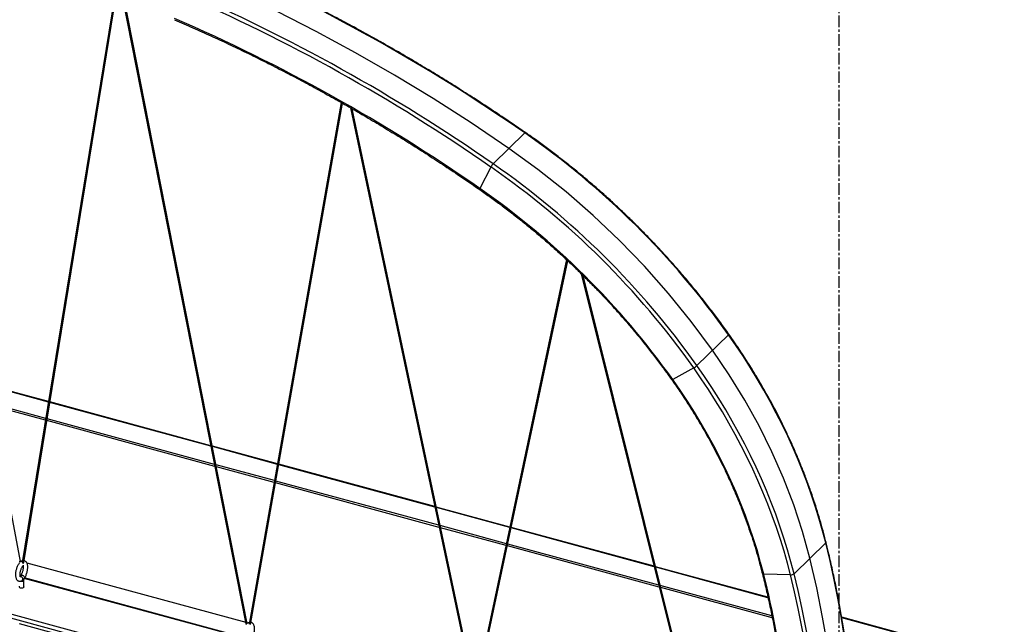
# Model space of a CAD drawing. Header units: millimetres. Extents: x -1010 to 1986, y -1655 to 934.
# Tile 4 of 5: x 909 to 1984, y -489 to 170. Entities that reach past the tile are written whole.
import ezdxf

# ---------------------------------------------------------------- set-up
doc = ezdxf.new("R2010")
doc.units = ezdxf.units.MM
doc.linetypes.add('CENTERX2', pattern=[20.32, 12.7, -2.54, 2.54, -2.54])

msp = doc.modelspace()

# ---------------------------------------------------------------- linework, layer by layer
at = {"color": 7, "linetype": 'CENTERX2'}
msp.add_line((1804.2, -1056.8), (1804.2, 841.9), dxfattribs=at)
at = {"color": 7, "linetype": 'Continuous', "lineweight": 25}
for p, q in [((910.2, -420.6), (773.9, 291.2)), ((1013.4, 197.9), (912.2, -421.7)), ((913.7, -421.7), (1014.8, 197.4)), ((1021.7, 194.5), (1156.4, -488.9)), ((1157.9, -488.4), (1023.3, 193.8)), ((1260.5, 80.1), (1159.9, -489.2)), ((1161.4, -489.6), (1261.8, 79.3)), ((1270.4, 74.4), (1404.2, -557.3)), ((1405.4, -555.8), (1272.2, 73.4)), ((1460.9, 46.9), (1426.3, 13.2)), ((1423.9, 9.7), (1411.9, -13.7)), ((1506.5, -91.3), (1407.9, -556.7)), ((1409.1, -558), (1507.7, -92.5)), ((1522.5, -106.7), (1651.5, -624.7)), ((1652.7, -623.4), (1524.6, -108.7)), ((1683.3, -173.3), (1648.7, -207)), ((1645.3, -209.5), (1622.4, -222.1)), ((940.9, -246.2), (873.3, -227.9)), ((940.8, -246.7), (873.4, -228.4)), ((1118.2, -295), (942.2, -247.1)), ((1118.1, -294.4), (942.3, -246.6)), ((1752.8, -714.4), (52.1, -252.2)), ((1751.2, -709.6), (53.5, -248.2)), ((937.9, -264.6), (877.2, -248.1)), ((937.5, -266.6), (877.6, -250.4)), ((1122.5, -316.9), (939, -267)), ((1122.1, -314.7), (939.3, -265)), ((1190.9, -314.2), (1119.7, -294.8)), ((1190.8, -314.7), (1119.8, -295.4)), ((1187.6, -332.5), (1123.7, -315.1)), ((1187.3, -334.5), (1124.1, -317.4)), ((1362.7, -361.4), (1192.2, -315.1)), ((1362.6, -360.8), (1192.3, -314.6)), ((1366.9, -381.2), (1189.1, -332.9)), ((1367.4, -383.5), (1188.7, -334.9)), ((1444.6, -383.1), (1364.2, -361.3)), ((1444.5, -383.7), (1364.3, -361.9)), ((1440.8, -401.3), (1368.5, -381.6)), ((1440.4, -403.3), (1369, -383.9)), ((1602.2, -426.5), (1446, -384)), ((1602, -425.9), (1446.1, -383.5)), ((1607.7, -448.8), (1441.8, -403.7)), ((1607.1, -446.5), (1442.2, -401.7)), ((1789.4, -400.4), (1754.9, -434.1)), ((910.1, -420.1), (911.2, -420.4)), ((912.2, -421.7), (912.2, -421.7)), ((917, -422), (1156.1, -487)), ((1726.3, -459.7), (1603.7, -426.4)), ((1726.4, -460.3), (1603.8, -426.9)), ((1152.4, -503.8), (914.4, -439.1)), ((1152.4, -503.3), (914.7, -438.7)), ((1750.9, -435.4), (1721.8, -434.7)), ((913.9, -448.8), (913.9, -441)), ((1730.6, -480), (1608.8, -446.9)), ((1731.1, -482.3), (1609.4, -449.2)), ((1984.4, -529.9), (1806.9, -481.6)), ((1982.2, -529.8), (1807, -482.2)), ((971.3, -505.7), (909.3, -488.9)), ((1157.7, -487.4), (1158.9, -487.7)), ((1157.9, -488.4), (1157.9, -488.4))]:
    msp.add_line(p, q, dxfattribs=at)
at = {"color": 7, "linetype": 'Continuous', "flags": 128}
for points in [[(1443.6, 30), (1402.4, 57.8), (1360.7, 84.5), (1318.6, 110.1), (1276, 134.4), (1233, 157.7), (1189.7, 179.7), (1146.1, 200.4), (1102.2, 220)], [(1666, -190.1), (1642.6, -158.7), (1617.8, -128.1), (1591.6, -98.6), (1564.2, -70.3), (1535.6, -43.2), (1505.9, -17.3), (1475.2, 7.1), (1443.6, 30)], [(1772.2, -417.2), (1764.1, -388), (1754.5, -358.8), (1743.4, -329.8), (1730.7, -301), (1716.6, -272.5), (1701.1, -244.5), (1684.2, -217), (1666, -190.1)], [(1804.2, -671), (1803.7, -640), (1802.2, -608.6), (1799.7, -577.1), (1796.2, -545.3), (1791.6, -513.4), (1786.1, -481.4), (1779.6, -449.4), (1772.2, -417.2)]]:
    msp.add_lwpolyline(points, dxfattribs=at)
at = {"color": 7, "linetype": 'Continuous', "lineweight": 25, "flags": 128}
for points in [[(1461.5, 47.3), (1461.5, 47.3), (1461.3, 47.2), (1461.1, 47.1), (1460.9, 46.9)], [(1411.9, -13.7), (1411.7, -14.1), (1411.6, -14.4), (1411.5, -14.7), (1411.5, -14.8), (1411.6, -14.8)], [(1683.7, -172.7), (1683.7, -172.7), (1683.6, -172.8), (1683.5, -173), (1683.3, -173.3)], [(1789.4, -400.4), (1786, -387.4), (1782.4, -374.4), (1778.3, -361.4), (1774, -348.4), (1769.4, -335.5), (1764.5, -322.6), (1759.3, -309.7), (1753.8, -296.9), (1748, -284.1), (1741.9, -271.4), (1735.5, -258.8), (1728.8, -246.3), (1721.9, -233.9), (1714.7, -221.5), (1707.2, -209.3), (1699.5, -197.2), (1691.5, -185.2), (1683.3, -173.3)], [(1750.9, -435.4), (1747.6, -422.5), (1743.9, -409.5), (1739.9, -396.6), (1735.6, -383.7), (1731, -370.8), (1726.1, -358), (1720.9, -345.2), (1715.5, -332.4), (1709.7, -319.8), (1703.6, -307.1), (1697.3, -294.6), (1690.7, -282.1), (1683.8, -269.7), (1676.6, -257.5), (1669.2, -245.3), (1661.5, -233.2), (1653.5, -221.3), (1645.3, -209.5)], [(1754.9, -434.1), (1751.5, -421.1), (1747.8, -408.1), (1743.8, -395.1), (1739.5, -382.1), (1734.9, -369.2), (1730, -356.3), (1724.8, -343.4), (1719.2, -330.6), (1713.4, -317.8), (1707.3, -305.2), (1701, -292.5), (1694.3, -280), (1687.4, -267.6), (1680.2, -255.2), (1672.7, -243), (1665, -230.9), (1657, -218.9), (1648.7, -207)], [(1622.4, -222.1), (1622, -222.3), (1621.7, -222.5), (1621.5, -222.5), (1621.4, -222.5), (1621.4, -222.5)], [(1721.8, -434.7), (1718.4, -421.9), (1714.8, -409), (1710.7, -396.1), (1706.4, -383.3), (1701.8, -370.4), (1696.8, -357.7), (1691.5, -344.9), (1685.9, -332.2), (1680, -319.6), (1673.8, -307.1), (1667.3, -294.6), (1660.5, -282.3), (1653.5, -270), (1646.1, -257.9), (1638.5, -245.8), (1630.6, -233.9), (1622.4, -222.1)], [(1821.5, -654.2), (1821.3, -636.5), (1820.8, -618.6), (1820, -600.7), (1818.9, -582.8), (1817.4, -564.7), (1815.6, -546.6), (1813.4, -528.5), (1811, -510.3), (1808.2, -492), (1805.1, -473.7), (1801.6, -455.4), (1797.9, -437.1), (1793.8, -418.7), (1789.4, -400.4)], [(910.2, -420.6), (910.2, -420.7), (910.1, -420.8), (909.9, -420.9), (909.7, -421.1), (909.4, -421.1), (909.1, -421.2), (908.9, -421.2), (908.8, -421.1), (908.8, -421.1)], [(912.2, -421.7), (912.2, -421.7), (912.3, -421.8), (912.4, -422), (912.6, -422.1), (912.9, -422.1), (913.2, -422.1), (913.4, -422), (913.6, -421.9), (913.7, -421.8), (913.7, -421.7)], [(910.4, -436.1), (910.7, -435.8), (911.4, -435.6), (912.2, -435.7), (913.1, -436.1), (913.8, -436.7), (914.4, -437.4), (914.7, -438.1)], [(914.7, -438.1), (914.6, -438.8), (914.5, -438.9)], [(1721.8, -434.7), (1721.3, -434.7), (1720.9, -434.6), (1720.6, -434.5), (1720.4, -434.3), (1720.3, -434.1)], [(1782.9, -688.5), (1782.7, -670.9), (1782.2, -653.1), (1781.4, -635.2), (1780.3, -617.3), (1778.8, -599.3), (1777, -581.3), (1774.9, -563.2), (1772.4, -545), (1769.6, -526.8), (1766.5, -508.6), (1763.1, -490.3), (1759.4, -472), (1755.3, -453.7), (1750.9, -435.4)], [(1786.9, -687.9), (1786.8, -670.2), (1786.3, -652.3), (1785.5, -634.4), (1784.3, -616.5), (1782.8, -598.4), (1781, -580.3), (1778.9, -562.2), (1776.4, -544), (1773.7, -525.7), (1770.5, -507.5), (1767.1, -489.1), (1763.4, -470.8), (1759.3, -452.5), (1754.9, -434.1)], [(908.9, -447.6), (908.7, -447.9), (908.7, -448.4), (909.1, -448.9), (909.7, -449.3), (910.6, -449.6), (911.6, -449.6), (912.6, -449.5), (913.4, -449.2), (914, -448.8), (914.2, -448.2), (914, -447.7), (913.9, -447.6)], [(913.7, -441.6), (913.9, -441.1), (913.9, -441)], [(1157.5, -488.8), (1157.4, -488.9), (1157.1, -488.9), (1156.8, -489), (1156.6, -489), (1156.5, -488.9), (1156.4, -488.9)]]:
    msp.add_lwpolyline(points, dxfattribs=at)
at = {"color": 7, "linetype": 'Continuous', "lineweight": 25}
for centre, radius, start, end in [((343.9, -1558.9), 1956, 55.1794, 66.6421), ((309, -1593.1), 1952.4, 55.1794, 66.6421), ((309.4, -1592.6), 1956, 55.1794, 66.6421), ((320.4, -1582.9), 1911.4, 55.1794, 66.6421), ((942.8, -698.8), 908, 35.3668, 55.2132), ((1437.4, 2.7), 15.3, 136.4802, 152.3984), ((908.3, -732.5), 908, 35.3668, 55.2132), ((908.1, -732.7), 904.1, 35.3668, 55.2132), ((921.6, -719.5), 859.3, 35.3645, 55.2155), ((1636.2, -193.3), 18.6, 299.4549, 312.5346), ((1789, -399.7), 0.81, 304.5884, 7.9431), ((910.1, -439.8), 2.67, 352.9094, 92.2197), ((910.7, -440), 1.99, 300.1086, 355.8233), ((730.5, -684.7), 1022.3, 0.2439, 14.1535), ((1751.1, -429.2), 6.15, 268.4053, 308.1199), ((911.4, -438.5), 3.84, 253.9642, 305.4227)]:
    msp.add_arc(centre, radius, start, end, dxfattribs=at)
for points, knots in [([(1461.5, 47.3), (1458.3, 49.5), (1448.9, 56), (1433.4, 66.5), (1414.8, 78.8), (1396.1, 90.8), (1377.3, 102.6), (1358.4, 114.2), (1339.5, 125.6), (1320.4, 136.7), (1301.3, 147.6), (1282, 158.3), (1262.8, 168.7), (1243.4, 178.9), (1223.9, 188.8), (1204.4, 198.5), (1184.9, 208), (1165.2, 217.1), (1145.6, 226.1), (1130.5, 232.7), (1122.1, 236.3), (1120.2, 237.2)], [0, 0, 0, 0, 0.029562, 0.085708, 0.141855, 0.198001, 0.254148, 0.310295, 0.366441, 0.422588, 0.478735, 0.534881, 0.591028, 0.647175, 0.703322, 0.759469, 0.815616, 0.871763, 0.92791, 0.984057, 1, 1, 1, 1]), ([(1078.5, 170.5), (1081.9, 169), (1091.8, 164.7), (1108.2, 157.4), (1127.6, 148.5), (1147, 139.4), (1166.3, 130), (1185.5, 120.4), (1204.7, 110.5), (1223.8, 100.4), (1242.8, 90), (1261.8, 79.4), (1280.6, 68.6), (1299.4, 57.5), (1318.1, 46.2), (1336.7, 34.6), (1355.2, 22.9), (1373.6, 10.9), (1391.6, -1.1), (1404.2, -9.8), (1410.8, -14.3), (1411.6, -14.8)], [0, 0, 0, 0, 0.029877, 0.086673, 0.143468, 0.200264, 0.25706, 0.313855, 0.370651, 0.427447, 0.484242, 0.541038, 0.597834, 0.65463, 0.711425, 0.768221, 0.825017, 0.881813, 0.938609, 0.992416, 1, 1, 1, 1]), ([(1683.7, -172.7), (1682.2, -170.6), (1677.9, -164.5), (1670.5, -154.5), (1661.6, -142.8), (1652.5, -131.2), (1643.2, -119.8), (1633.7, -108.5), (1624, -97.3), (1614.1, -86.3), (1604, -75.5), (1593.8, -64.8), (1583.4, -54.3), (1572.8, -43.9), (1562.1, -33.7), (1551.2, -23.7), (1540.1, -13.9), (1528.9, -4.3), (1517.6, 5.1), (1506.1, 14.3), (1494.5, 23.3), (1482.8, 32.1), (1471.8, 40.1), (1464.6, 45.1), (1461.5, 47.3)], [0, 0, 0, 0, 0.0247184, 0.0716406, 0.1185633, 0.1654859, 0.2124085, 0.259331, 0.3062535, 0.353176, 0.4000985, 0.447021, 0.4939435, 0.5408661, 0.5877887, 0.6347113, 0.681634, 0.7285568, 0.7754796, 0.8224026, 0.8693256, 0.9162488, 0.9631721, 1, 1, 1, 1]), ([(1411.6, -14.8), (1413.6, -16.3), (1419.5, -20.4), (1429.2, -27.4), (1440.6, -35.9), (1451.9, -44.6), (1463.1, -53.5), (1474.1, -62.6), (1485, -71.9), (1495.7, -81.4), (1506.3, -91.1), (1516.7, -101), (1527, -111), (1537.1, -121.2), (1547, -131.6), (1556.7, -142.1), (1566.3, -152.8), (1575.7, -163.7), (1584.9, -174.7), (1593.9, -185.8), (1602.7, -197.1), (1611.1, -208.3), (1617.3, -216.8), (1620.6, -221.5), (1621.4, -222.5)], [0, 0, 0, 0, 0.02535, 0.073567, 0.121784, 0.170002, 0.21822, 0.266438, 0.314656, 0.362874, 0.411092, 0.45931, 0.507528, 0.555746, 0.603964, 0.652182, 0.7004, 0.748618, 0.796835, 0.845053, 0.893271, 0.941488, 0.987168, 1, 1, 1, 1]), ([(1789.8, -399.6), (1789.2, -397.5), (1787.7, -391.3), (1784.9, -381.2), (1781.4, -369.1), (1777.6, -357.1), (1773.5, -345), (1769.2, -333), (1764.6, -321.1), (1759.8, -309.1), (1754.7, -297.2), (1749.3, -285.4), (1743.7, -273.6), (1737.9, -261.9), (1731.8, -250.2), (1725.4, -238.7), (1718.9, -227.2), (1712.1, -215.8), (1705.1, -204.5), (1697.8, -193.2), (1690.7, -182.6), (1685.9, -175.8), (1683.7, -172.7)], [0, 0, 0, 0, 0.02718, 0.078748, 0.130316, 0.181886, 0.233455, 0.285025, 0.336596, 0.388166, 0.439737, 0.491307, 0.542878, 0.594449, 0.646019, 0.69759, 0.74916, 0.800731, 0.852301, 0.903871, 0.955441, 1, 1, 1, 1]), ([(1621.4, -222.5), (1622.7, -224.4), (1626.5, -229.7), (1632.6, -238.7), (1639.6, -249.5), (1646.4, -260.4), (1653, -271.4), (1659.4, -282.4), (1665.5, -293.6), (1671.4, -304.8), (1677.1, -316.1), (1682.5, -327.5), (1687.6, -338.9), (1692.5, -350.3), (1697.2, -361.8), (1701.6, -373.4), (1705.7, -384.9), (1709.6, -396.5), (1713.2, -408.1), (1716.5, -419.5), (1718.8, -428.2), (1720, -433), (1720.3, -434.1)], [0, 0, 0, 0, 0.028017, 0.081317, 0.134618, 0.187919, 0.241219, 0.29452, 0.34782, 0.40112, 0.454419, 0.507719, 0.561018, 0.614318, 0.667617, 0.720916, 0.774215, 0.827514, 0.880814, 0.934113, 0.984611, 1, 1, 1, 1]), ([(1821.8, -653.5), (1821.8, -650.6), (1821.8, -642.3), (1821.5, -628.5), (1821, -612), (1820.1, -595.5), (1819, -578.9), (1817.6, -562.2), (1815.9, -545.6), (1814, -528.8), (1811.7, -512), (1809.2, -495.2), (1806.4, -478.4), (1803.4, -461.5), (1800, -444.6), (1796.4, -427.7), (1793, -412.7), (1790.7, -403.3), (1789.8, -399.6)], [0, 0, 0, 0, 0.034696, 0.100551, 0.166407, 0.232264, 0.298122, 0.363981, 0.429841, 0.495701, 0.561563, 0.627424, 0.693287, 0.75915, 0.825013, 0.890877, 0.956742, 1, 1, 1, 1]), ([(909.2, -422.1), (908.9, -422.5), (908.3, -423.2), (907.4, -424.7), (906.6, -426.3), (906, -428), (905.4, -429.8), (905, -431.6), (904.8, -433.4), (904.7, -435.2), (904.8, -436.8), (905.1, -438.3), (905.5, -439.6), (906.2, -440.7), (906.9, -441.5), (907.9, -442), (909, -442.3), (910.1, -442.3), (911, -442), (911.5, -441.8), (911.7, -441.7)], [0, 0, 0, 0, 0.057867, 0.121854, 0.184402, 0.245913, 0.30691, 0.367839, 0.429027, 0.490903, 0.554094, 0.619483, 0.679633, 0.73267, 0.78079, 0.82662, 0.876118, 0.923075, 0.969703, 1, 1, 1, 1]), ([(910.1, -437.6), (910.1, -437.6), (910.2, -437.6), (910, -437.4), (909.9, -436.9), (909.8, -436.1), (909.7, -435), (909.8, -433.8), (910, -432.4), (910.3, -430.9), (910.8, -429.5), (911.3, -428.1), (911.9, -426.9), (912.5, -426), (913, -425.3), (913.4, -424.9), (913.6, -424.8), (913.6, -424.8), (913.6, -424.8)], [0, 0, 0, 0, 0.019992, 0.079753, 0.140347, 0.204376, 0.272427, 0.343758, 0.417359, 0.492307, 0.567836, 0.643198, 0.717597, 0.790259, 0.860299, 0.920185, 0.983851, 1, 1, 1, 1]), ([(910.3, -421.1), (910.3, -421), (910.2, -420.9), (910.2, -420.7), (910.2, -420.6)], [0, 0, 0, 0, 0.458954, 1, 1, 1, 1]), ([(912.5, -420), (912.4, -420), (912, -420), (911.2, -420.4), (910.6, -420.8), (910.3, -421)], [0, 0, 0, 0, 0.091194, 0.530411, 1, 1, 1, 1]), ([(913, -425.4), (913, -425.5), (913.1, -425.9), (913.2, -426.8), (913.1, -428), (912.9, -429.4), (912.7, -430.9), (912.2, -432.3), (911.7, -433.7), (911.2, -434.9), (910.7, -435.7), (910.5, -436), (910.4, -436.1)], [0, 0, 0, 0, 0.070878, 0.175132, 0.284842, 0.398464, 0.514508, 0.63173, 0.749021, 0.865082, 0.970264, 1, 1, 1, 1]), ([(913.3, -422.7), (913.4, -422.6), (913.6, -422.3), (913.7, -421.9), (913.7, -421.7)], [0, 0, 0, 0, 0.419409, 1, 1, 1, 1]), ([(914.5, -438.9), (914.7, -438.7), (915.2, -438), (915.9, -436.7), (916.6, -435), (917.2, -433.2), (917.7, -431.4), (918, -429.6), (918.1, -427.8), (918.2, -426.1), (918, -424.5), (917.6, -423.1), (917, -421.9), (916.3, -421), (915.4, -420.3), (914.6, -420), (914.2, -419.9), (914, -419.9)], [0, 0, 0, 0, 0.040597, 0.118348, 0.194606, 0.269921, 0.344887, 0.419992, 0.49564, 0.572484, 0.651445, 0.73373, 0.802962, 0.864446, 0.921808, 0.977669, 1, 1, 1, 1]), ([(910.4, -436.1), (910.3, -436.3), (910.1, -436.5), (910, -436.9), (909.9, -437)], [0, 0, 0, 0, 0.659995, 1, 1, 1, 1]), ([(913.9, -441), (913.9, -441), (913.9, -440.8), (914, -440.4), (914.1, -439.9), (914.3, -439.5), (914.4, -439.1), (914.5, -439), (914.5, -438.9), (914.5, -438.9)], [0, 0, 0, 0, 0.126764, 0.289876, 0.476185, 0.675519, 0.84196, 0.983677, 1, 1, 1, 1]), ([(1720.3, -434.1), (1721, -437), (1723.1, -445.5), (1726.3, -459.5), (1729.9, -476.1), (1733.2, -492.7), (1736.2, -509.2), (1739, -525.8), (1741.4, -542.3), (1743.6, -558.7), (1745.6, -575.2), (1747.2, -591.5), (1748.6, -607.9), (1749.7, -624.1), (1750.5, -640.3), (1751, -656.5), (1751.2, -669.4), (1751.2, -676.9), (1751.2, -679)], [0, 0, 0, 0, 0.035224, 0.102203, 0.169182, 0.236162, 0.303142, 0.370123, 0.437104, 0.504086, 0.571068, 0.638051, 0.705035, 0.772019, 0.839004, 0.905991, 0.972978, 1, 1, 1, 1]), ([(1156.4, -488.9), (1156.5, -489), (1156.6, -489.3), (1156.7, -489.5), (1156.7, -489.6)], [0, 0, 0, 0, 0.7254626, 1, 1, 1, 1]), ([(1160.3, -487.2), (1160.2, -487.3), (1159.7, -487.3), (1158.9, -487.7), (1158.2, -488.1), (1157.8, -488.4), (1157.8, -488.5)], [0, 0, 0, 0, 0.133717, 0.518705, 0.938865, 1, 1, 1, 1]), ([(1162.2, -506.2), (1162.3, -506), (1162.8, -505.3), (1163.5, -504), (1164.2, -502.3), (1164.8, -500.5), (1165.3, -498.7), (1165.6, -496.9), (1165.8, -495.1), (1165.8, -493.4), (1165.6, -491.8), (1165.2, -490.4), (1164.7, -489.2), (1163.9, -488.3), (1163.1, -487.7), (1162.3, -487.3), (1161.9, -487.2), (1161.8, -487.2)], [0, 0, 0, 0, 0.0409192, 0.1192858, 0.1961489, 0.272061, 0.3476208, 0.4233216, 0.4995684, 0.5770224, 0.6566093, 0.7395463, 0.8093271, 0.8712982, 0.9291146, 0.9854189, 1, 1, 1, 1])]:
    msp.add_open_spline(points, degree=3, knots=knots, dxfattribs=at)

doc.saveas('drawing.dxf')
